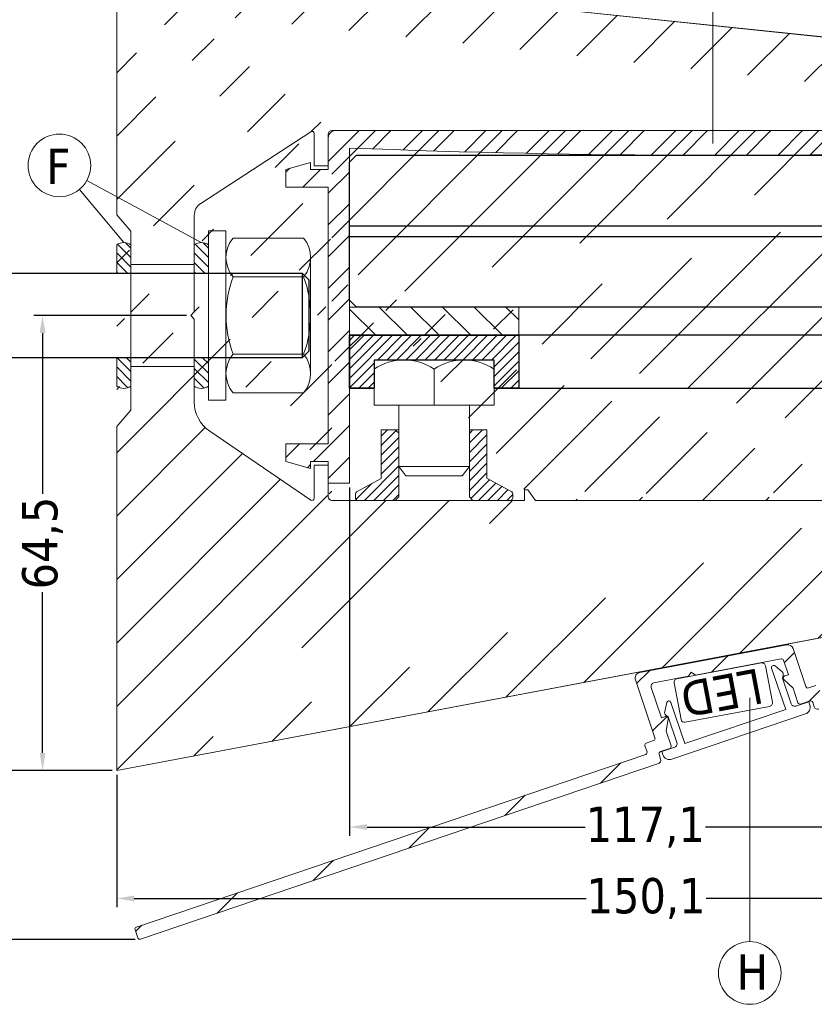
# Model space of a CAD drawing. Header units: millimetres. Extents: x 582 to 4940, y -30 to 2368.
# Tile 17 of 20: x 1356 to 1469, y 599 to 739. Entities that reach past the tile are written whole.
import ezdxf

# ---------------------------------------------------------------- set-up
doc = ezdxf.new("R2010")
doc.units = ezdxf.units.MM
doc.layers.get('0').update_dxf_attribs({"lineweight": 13})
for name, color, linetype, lineweight in [('CARTER LED', 8, 'Continuous', 13), ('DADO FLANGIATO M10', 33, 'Continuous', 9), ('FISSAGGIO M12', 213, 'Continuous', 9), ('GUARNIZIONI', 7, 'Continuous', 9), ('INDICATORI', 7, 'Continuous', 5), ('LED', 151, 'Continuous', 13), ('PENSILINA MAXI', 8, 'Continuous', 9), ('PLASTICA L GRANDE MAXI', 234, 'Continuous', 9), ('Quote', 5, 'Continuous', 9), ('SPESSORI 4 mm', 5, 'Continuous', 9), ('VITE M10X10', 183, 'Continuous', 9)]:
    doc.layers.add(name, color=color, linetype=linetype, lineweight=lineweight)
doc.layers.add('PLASTICA REGISTRO TRIANGOLARE MAXI', color=87, linetype='Continuous')
doc.layers.add('VETRO', color=140, linetype='Continuous')
doc.styles.get("Standard").update_dxf_attribs({"font": 'TAHOMA.TTF'})
doc.styles.add('STANDARD-Tahoma', font='TAHOMA.TTF')
doc.dimstyles.new('Annotativa millimetri', dxfattribs={"dimscale": 0, "dimtxt": 5, "dimasz": 2.5, "dimexe": 1.25, "dimexo": 0.625, "dimtad": 1, "dimtoh": 1, "dimdec": 1, "dimtxsty": 'Standard', "dimcen": 2.5, "dimclrd": 256, "dimclre": 256, "dimclrt": 7, "dimadec": 0, "dimazin": 0, "dimtfac": 1, "dimtdec": 1, "dimtmove": 0, "dimatfit": 3, "dimfxl": 1, "dimarcsym": 0})
pattern_1 = [(315, (649.654, 790.10105), (0.6735192, 0.6735192), [])]

# ---------------------------------------------------------------- blocks, each defined once
blk = doc.blocks.new('*D45')
at = {"layer": 'Defpoints', "color": 0}
for p in [(1520.14, 660.76), (1370.02, 632.17), (1520.14, 614.05)]:
    blk.add_point(p, dxfattribs=at)
at = {"layer": 'Quote', "lineweight": -2}
for p, q in [((1520.14, 660.14), (1520.14, 612.8)), ((1370.02, 631.55), (1370.02, 612.8)), ((1372.52, 614.05), (1436.57, 614.05)), ((1517.64, 614.05), (1453.6, 614.05))]:
    blk.add_line(p, q, dxfattribs=at)
at = {"layer": 'Quote'}
for points in [[(1372.52, 614.47), (1372.52, 613.64), (1370.02, 614.05)], [(1517.64, 613.64), (1517.64, 614.47), (1520.14, 614.05)]]:
    blk.add_solid(points, dxfattribs=at)
at = {"layer": 'Quote', "color": 7, "insert": (1445.08, 614.05), "char_height": 5, "attachment_point": 5}
blk.add_mtext('150,1', dxfattribs=at)
blk = doc.blocks.new('*D46')
at = {"layer": 'Defpoints', "color": 0}
for p in [(1403.02, 672.93), (1520.14, 660.76), (1403.02, 624.17)]:
    blk.add_point(p, dxfattribs=at)
at = {"layer": 'Quote', "lineweight": -2}
for p, q in [((1403.02, 672.3), (1403.02, 622.92)), ((1520.14, 660.14), (1520.14, 622.92)), ((1405.52, 624.17), (1436.45, 624.17)), ((1517.64, 624.17), (1453.48, 624.17))]:
    blk.add_line(p, q, dxfattribs=at)
at = {"layer": 'Quote'}
for points in [[(1405.52, 624.59), (1405.52, 623.76), (1403.02, 624.17)], [(1517.64, 623.76), (1517.64, 624.59), (1520.14, 624.17)]]:
    blk.add_solid(points, dxfattribs=at)
at = {"layer": 'Quote', "color": 7, "insert": (1444.97, 624.17), "char_height": 5, "attachment_point": 5}
blk.add_mtext('117,1', dxfattribs=at)
blk = doc.blocks.new('*D47')
at = {"layer": 'Defpoints', "color": 0}
for p in [(1370.02, 746.67), (1350.14, 632.17), (1370.02, 632.17)]:
    blk.add_point(p, dxfattribs=at)
at = {"layer": 'Quote', "lineweight": -2}
for p, q in [((1369.4, 746.67), (1348.89, 746.67)), ((1350.14, 744.17), (1350.14, 673.22)), ((1350.14, 634.67), (1350.14, 655.99)), ((1369.4, 632.17), (1348.89, 632.17))]:
    blk.add_line(p, q, dxfattribs=at)
at = {"layer": 'Quote'}
for points in [[(1350.56, 744.17), (1349.73, 744.17), (1350.14, 746.67)], [(1349.73, 634.67), (1350.56, 634.67), (1350.14, 632.17)]]:
    blk.add_solid(points, dxfattribs=at)
at = {"layer": 'Quote', "color": 7, "insert": (1350.14, 664.61), "char_height": 5, "attachment_point": 5, "rotation": 90}
blk.add_mtext('114,5', dxfattribs=at)
blk = doc.blocks.new('*D48')
at = {"layer": 'Defpoints', "color": 0}
for p in [(1359.51, 696.67), (1380.52, 696.67), (1370.02, 632.17)]:
    blk.add_point(p, dxfattribs=at)
at = {"layer": 'Quote', "lineweight": -2}
for p, q in [((1379.9, 696.67), (1358.26, 696.67)), ((1359.51, 694.17), (1359.51, 671.4)), ((1359.51, 634.67), (1359.51, 657.45)), ((1369.4, 632.17), (1358.26, 632.17))]:
    blk.add_line(p, q, dxfattribs=at)
at = {"layer": 'Quote'}
for points in [[(1359.93, 694.17), (1359.09, 694.17), (1359.51, 696.67)], [(1359.09, 634.67), (1359.93, 634.67), (1359.51, 632.17)]]:
    blk.add_solid(points, dxfattribs=at)
at = {"layer": 'Quote', "color": 7, "insert": (1359.51, 664.42), "char_height": 5, "attachment_point": 5, "rotation": 90}
blk.add_mtext('64,5', dxfattribs=at)
blk = doc.blocks.new('*D49')
at = {"layer": 'Defpoints', "color": 0}
for p in [(1370.02, 746.67), (1339.95, 608.23), (1373.29, 608.23)]:
    blk.add_point(p, dxfattribs=at)
at = {"layer": 'Quote', "lineweight": -2}
for p, q in [((1369.4, 746.67), (1338.7, 746.67)), ((1339.95, 744.17), (1339.95, 673.32)), ((1339.95, 610.73), (1339.95, 655.9)), ((1372.66, 608.23), (1338.7, 608.23))]:
    blk.add_line(p, q, dxfattribs=at)
at = {"layer": 'Quote'}
for points in [[(1340.36, 744.17), (1339.53, 744.17), (1339.95, 746.67)], [(1339.53, 610.73), (1340.36, 610.73), (1339.95, 608.23)]]:
    blk.add_solid(points, dxfattribs=at)
at = {"layer": 'Quote', "color": 7, "insert": (1339.95, 664.61), "char_height": 5, "attachment_point": 5, "rotation": 90}
blk.add_mtext('138,4', dxfattribs=at)

msp = doc.modelspace()

# ---------------------------------------------------------------- hatches: boundary and pattern name
h = msp.add_hatch()
h.set_pattern_fill('ANSI31', color=256, scale=2, style=0)
h.set_pattern_definition([(45, (1061.096, -8.899), (-4.49013, 4.49013), [])])
edge = h.paths.add_edge_path()
edge.add_line((1381.02, 703.92), (1372.02, 703.92))
edge.add_line((1381.02, 689.42), (1372.02, 689.42))
edge.add_arc((1518.81, 730.04), 1, 1, 84.3774)
edge.add_arc((1518.22, 724.72), 0.35, 0, 90)
edge.add_line((1513.42, 725.07), (1518.22, 725.07))
edge.add_arc((1513.42, 724.72), 0.35, 90, 180)
edge.add_arc((1519.43, 723.37), 0.5, 270, 361)
edge.add_line((1517.67, 722.87), (1519.43, 722.87))
edge.add_arc((1517.67, 723.22), 0.35, 180, 270)
edge.add_line((1517.32, 723.47), (1517.32, 723.22))
edge.add_arc((1517.42, 723.47), 0.1, 90.0001, 179.9999)
edge.add_line((1518.22, 723.57), (1517.42, 723.57))
edge.add_arc((1518.22, 723.92), 0.35, 270, 360)
edge.add_arc((1513.42, 723.92), 0.35, 180, 270)
edge.add_line((1514.22, 723.57), (1513.42, 723.57))
edge.add_arc((1514.22, 723.47), 0.1, 0, 90)
edge.add_line((1514.32, 723.22), (1514.32, 723.47))
edge.add_arc((1513.97, 723.22), 0.35, 269.9999, 360)
edge.add_line((1510.46, 668.9), (1510.38, 668.9))
edge.add_line((1511.47, 668.8), (1510.46, 668.9))
edge.add_arc((1511.44, 668.5), 0.3, 0, 84.2929)
edge.add_line((1511.74, 660.24), (1511.74, 668.5))
edge.add_arc((1511.44, 660.24), 0.3, 275.7071, 360)
edge.add_line((1510.46, 659.84), (1511.47, 659.94))
edge.add_line((1510.38, 659.84), (1510.46, 659.84))
edge.add_line((1503.32, 671.97), (1503.32, 670.47))
edge.add_line((1503.82, 671.97), (1503.32, 671.97))
edge.add_line((1504.82, 670.56), (1503.82, 671.97))
edge.add_line((1504.87, 670.39), (1504.82, 670.56))
edge.add_line((1504.87, 669.08), (1504.87, 670.39))
edge.add_arc((1505.17, 669.08), 0.3, 180, 270)
edge.add_line((1509.7, 668.78), (1505.17, 668.78))
edge.add_line((1509.78, 668.79), (1509.7, 668.78))
edge.add_line((1509.67, 659.96), (1509.76, 659.95))
edge.add_line((1505.17, 659.96), (1509.67, 659.96))
edge.add_arc((1505.17, 659.66), 0.3, 90.0543, 179.9457)
edge.add_line((1504.87, 658.03), (1504.87, 659.66))
edge.add_arc((1504.37, 658.03), 0.5, 280.6826, 360.0219)
edge.add_line((1510.38, 668.9), (1509.78, 668.79))
edge.add_line((1509.76, 659.95), (1510.38, 659.84))
edge.add_line((1519.93, 723.38), (1519.81, 730.05))
edge.add_line((1518.57, 724.72), (1518.57, 723.92))
edge.add_line((1513.07, 723.92), (1513.07, 724.72))
edge.add_arc((1370.37, 740.37), 0.35, 90.0001, 179.9999)
edge.add_line((1370.62, 740.72), (1370.37, 740.72))
edge.add_arc((1370.62, 740.62), 0.1, 0.0001, 89.9999)
edge.add_line((1370.72, 739.82), (1370.72, 740.62))
edge.add_arc((1371.07, 739.82), 0.35, 180.0001, 269.9999)
edge.add_line((1371.87, 739.47), (1371.07, 739.47))
edge.add_arc((1371.87, 739.82), 0.35, 270.0001, 359.9999)
edge.add_line((1372.22, 744.62), (1372.22, 739.82))
edge.add_arc((1371.87, 744.62), 0.35, 0, 90)
edge.add_line((1371.07, 744.97), (1371.87, 744.97))
edge.add_arc((1371.07, 744.62), 0.35, 90, 180)
edge.add_line((1370.72, 743.82), (1370.72, 744.62))
edge.add_arc((1370.62, 743.82), 0.1, 270, 360)
edge.add_line((1370.37, 743.72), (1370.62, 743.72))
edge.add_arc((1370.37, 744.07), 0.35, 180.0001, 269.9999)
edge.add_line((1370.02, 746.67), (1370.02, 744.07))
edge.add_line((1427.82, 671.97), (1427.82, 670.47))
edge.add_line((1428.32, 671.97), (1427.82, 671.97))
edge.add_line((1429.38, 670.47), (1428.32, 671.97))
edge.add_line((1476.82, 670.47), (1429.38, 670.47))
edge.add_line((1477.82, 671.97), (1476.82, 670.47))
edge.add_line((1478.32, 671.97), (1477.82, 671.97))
edge.add_line((1478.32, 670.48), (1478.32, 671.97))
edge.add_line((1381.02, 704.02), (1381.02, 710.86))
edge.add_arc((1397.72, 722.47), 0.3, 0, 123.0879)
edge.add_line((1381.93, 712.54), (1397.56, 722.72))
edge.add_arc((1383.02, 710.86), 2, 123.0879, 180)
edge.add_arc((1386.02, 684.41), 5, 180, 235.7552)
edge.add_line((1397.56, 670.51), (1383.21, 680.28))
edge.add_arc((1397.72, 670.76), 0.3, 235.7552, 360.0063)
edge.add_line((1398.02, 675.47), (1398.02, 670.76))
edge.add_line((1400.02, 675.47), (1398.02, 675.47))
edge.add_line((1400.02, 670.97), (1400.02, 675.47))
edge.add_arc((1400.52, 670.97), 0.5, 180.0063, 270)
edge.add_arc((1400.52, 722.37), 0.5, 89.9999, 180)
edge.add_line((1400.02, 717.87), (1400.02, 722.37))
edge.add_line((1398.02, 717.87), (1400.02, 717.87))
edge.add_line((1398.02, 722.47), (1398.02, 717.87))
edge.add_line((1372.02, 683.23), (1370.02, 680.92))
edge.add_line((1370.02, 710.95), (1372.02, 708.64))
edge.add_line((1370.02, 680.92), (1370.02, 632.17))
edge.add_line((1427.82, 670.47), (1400.52, 670.47))
edge.add_line((1370.02, 740.37), (1370.02, 710.95))
edge.add_line((1503.32, 670.47), (1478.32, 670.48))
edge.add_line((1370.02, 632.17), (1504.47, 657.53))
edge.add_line((1518.91, 731.03), (1370.02, 746.67))
edge.add_line((1400.52, 722.87), (1513.97, 722.87))
edge.add_line((1381.02, 684.41), (1381.02, 689.42))
edge.add_line((1372.02, 689.42), (1372.02, 683.23))
edge.add_line((1372.02, 708.64), (1372.02, 703.92))
h = msp.add_hatch()
h.set_pattern_fill('ANSI31', color=256, scale=2, style=0)
edge = h.paths.add_edge_path()
edge.add_line((1516.29, 686.2), (1516.09, 686))
edge.add_line((1516.09, 686), (1514.34, 686))
edge.add_line((1514.34, 686), (1514.04, 686.3))
edge.add_line((1514.04, 686.3), (1513.74, 686))
edge.add_line((1513.74, 686), (1512.58, 686))
edge.add_arc((1512.58, 686.5), 0.5, 180, 270, ccw=False)
edge.add_line((1512.08, 686.5), (1512.08, 688.9))
edge.add_arc((1512.58, 688.9), 0.5, 90, 180, ccw=False)
edge.add_line((1512.58, 689.4), (1514.18, 689.4))
edge.add_arc((1514.18, 689.05), 0.35, 0.0001, 89.9999, ccw=False)
edge.add_line((1514.53, 689.05), (1514.53, 688.8))
edge.add_arc((1514.43, 688.8), 0.1, 270, 360, ccw=False)
edge.add_line((1514.43, 688.7), (1513.63, 688.7))
edge.add_arc((1513.63, 688.35), 0.35, 90, 180)
edge.add_line((1513.28, 688.35), (1513.28, 687.55))
edge.add_arc((1513.63, 687.55), 0.35, 180, 270)
edge.add_line((1513.63, 687.2), (1518.43, 687.2))
edge.add_arc((1518.43, 687.55), 0.35, 270, 360)
edge.add_line((1518.78, 687.55), (1518.78, 688.35))
edge.add_arc((1518.43, 688.35), 0.35, 0, 90)
edge.add_line((1518.43, 688.7), (1517.63, 688.7))
edge.add_arc((1517.63, 688.8), 0.1, 180.0001, 269.9999, ccw=False)
edge.add_line((1517.53, 688.8), (1517.53, 689.05))
edge.add_arc((1517.88, 689.05), 0.35, 90, 180, ccw=False)
edge.add_line((1517.88, 689.4), (1519.64, 689.4))
edge.add_arc((1519.64, 688.9), 0.5, 0, 90, ccw=False)
edge.add_line((1520.14, 688.9), (1520.14, 660.18))
edge.add_arc((1517.14, 660.18), 3, 288.7261, 360, ccw=False)
edge.add_line((1518.11, 657.34), (1469.56, 640.88))
edge.add_arc((1469.4, 641.36), 0.5, 198.726, 288.726, ccw=False)
edge.add_line((1468.93, 641.2), (1468.7, 641.86))
edge.add_arc((1468.42, 641.76), 0.3, 18.7261, 108.726)
edge.add_line((1468.32, 642.05), (1466.99, 641.6))
edge.add_arc((1466.9, 641.88), 0.3, 198.726, 288.726, ccw=False)
edge.add_line((1466.61, 641.79), (1465.91, 643.87))
edge.add_line((1465.91, 643.87), (1464.61, 645.07))
edge.add_arc((1464.81, 645.29), 0.3, 108.726, 227.1395, ccw=False)
edge.add_line((1464.72, 645.58), (1465.27, 645.76))
edge.add_line((1465.27, 645.76), (1464.57, 647.82))
edge.add_arc((1464.29, 647.72), 0.3, 18.7261, 100.6826)
edge.add_line((1464.23, 648.02), (1452.07, 645.72))
edge.add_line((1452.07, 645.72), (1451.49, 646.12))
edge.add_line((1451.49, 646.12), (1451.09, 645.54))
edge.add_line((1451.09, 645.54), (1446.2, 644.61))
edge.add_arc((1446.29, 644.12), 0.5, 100.6826, 198.7259)
edge.add_line((1445.82, 643.96), (1447.27, 639.66))
edge.add_line((1447.27, 639.66), (1447.82, 639.85))
edge.add_arc((1447.92, 639.57), 0.3, -9.6874, 108.726, ccw=False)
edge.add_line((1448.21, 639.52), (1447.91, 637.77))
edge.add_line((1447.91, 637.77), (1448.62, 635.69))
edge.add_arc((1448.34, 635.59), 0.3, -71.2739, 18.726, ccw=False)
edge.add_line((1448.43, 635.31), (1447.11, 634.86))
edge.add_arc((1447.2, 634.57), 0.3, 108.726, 198.726)
edge.add_line((1446.92, 634.48), (1447.14, 633.81))
edge.add_arc((1446.67, 633.65), 0.5, -71.274, 18.726, ccw=False)
edge.add_line((1446.83, 633.18), (1373.39, 608.28))
edge.add_arc((1373.29, 608.57), 0.3, 198.7261, 288.726, ccw=False)
edge.add_line((1373.01, 608.47), (1372.62, 609.61))
edge.add_arc((1372.91, 609.71), 0.3, 108.726, 198.726, ccw=False)
edge.add_line((1372.81, 609.99), (1445.02, 634.47))
edge.add_arc((1444.92, 634.75), 0.3, 288.726, 378.726)
edge.add_line((1445.21, 634.85), (1444.92, 635.7))
edge.add_arc((1445.2, 635.8), 0.3, 108.726, 198.726, ccw=False)
edge.add_line((1445.11, 636.08), (1446.15, 636.43))
edge.add_arc((1446.05, 636.72), 0.3, 288.726, 378.726)
edge.add_line((1446.34, 636.81), (1443.56, 645.02))
edge.add_arc((1444.31, 645.28), 0.8, 100.6826, 198.726, ccw=False)
edge.add_line((1444.17, 646.06), (1465.01, 649.99))
edge.add_arc((1465.15, 649.21), 0.8, 18.7261, 100.6826, ccw=False)
edge.add_line((1465.91, 649.46), (1467.74, 644.07))
edge.add_arc((1468.03, 644.17), 0.3, 198.7261, 288.726)
edge.add_line((1468.12, 643.88), (1469.16, 644.23))
edge.add_arc((1469.26, 643.95), 0.3, 18.726, 108.726, ccw=False)
edge.add_line((1469.54, 644.05), (1469.83, 643.19))
edge.add_arc((1470.12, 643.29), 0.3, 198.7261, 288.726)
edge.add_line((1470.21, 643.01), (1512.14, 657.22))
edge.add_arc((1512.04, 657.5), 0.3, 288.726, 450)
edge.add_line((1512.04, 657.8), (1506.09, 657.8))
edge.add_line((1506.09, 657.8), (1506.09, 658.7))
edge.add_arc((1505.79, 658.7), 0.3, 360, 450)
edge.add_line((1505.79, 659), (1505.09, 659))
edge.add_line((1505.09, 659), (1505.09, 659.4))
edge.add_line((1505.09, 659.4), (1506.07, 660.04))
edge.add_arc((1506.24, 659.79), 0.3, 45, 123.2359, ccw=False)
edge.add_arc((1506.66, 660.22), 0.3, 225, 315)
edge.add_arc((1507.09, 659.79), 0.3, 45, 135, ccw=False)
edge.add_arc((1507.51, 660.22), 0.3, 225, 315)
edge.add_arc((1507.93, 659.79), 0.3, 45, 135, ccw=False)
edge.add_arc((1508.36, 660.22), 0.3, 225, 315)
edge.add_arc((1508.78, 659.79), 0.3, 45, 135, ccw=False)
edge.add_arc((1509.21, 660.22), 0.3, 225, 315)
edge.add_line((1509.42, 660), (1509.63, 660.09))
edge.add_arc((1509.63, 659.79), 0.3, 0, 90, ccw=False)
edge.add_line((1509.93, 659.79), (1509.93, 659))
edge.add_line((1509.93, 659), (1517.84, 659))
edge.add_arc((1517.84, 659.5), 0.5, 270, 360)
edge.add_line((1518.34, 659.5), (1518.34, 669.83))
edge.add_arc((1517.94, 669.83), 0.4, 0, 180)
edge.add_line((1517.54, 669.83), (1509.93, 669.83))
edge.add_line((1509.93, 669.83), (1509.93, 669.04))
edge.add_arc((1509.63, 669.04), 0.3, -90, 0, ccw=False)
edge.add_line((1509.63, 668.74), (1509.42, 668.83))
edge.add_arc((1509.21, 668.62), 0.3, 45, 135)
edge.add_arc((1508.78, 669.04), 0.3, 225, 315, ccw=False)
edge.add_arc((1508.36, 668.62), 0.3, 45, 135)
edge.add_arc((1507.93, 669.04), 0.3, 225, 315, ccw=False)
edge.add_arc((1507.51, 668.62), 0.3, 45, 135)
edge.add_arc((1507.09, 669.04), 0.3, 225, 315, ccw=False)
edge.add_arc((1506.66, 668.62), 0.3, 45, 135)
edge.add_arc((1506.24, 669.04), 0.3, 236.7641, 315, ccw=False)
edge.add_line((1506.07, 668.79), (1505.02, 669.48))
edge.add_arc((1505.19, 669.73), 0.3, 90, 236.7641, ccw=False)
edge.add_line((1505.19, 670.03), (1505.79, 670.03))
edge.add_arc((1505.79, 670.33), 0.3, 270, 359.9963)
edge.add_line((1506.09, 670.33), (1506.09, 671.03))
edge.add_line((1506.09, 671.03), (1518.04, 671.03))
edge.add_arc((1518.04, 671.33), 0.3, 270, 360)
edge.add_line((1518.34, 671.33), (1518.34, 685.5))
edge.add_arc((1517.84, 685.5), 0.5, 0, 90)
edge.add_line((1517.84, 686), (1516.49, 686))
edge.add_line((1516.49, 686), (1516.29, 686.2))
at = {"layer": 'DADO FLANGIATO M10'}
h = msp.add_hatch(dxfattribs=at)
h.set_pattern_fill('ANSI31', color=256, scale=0.3, style=0)
h.set_pattern_definition([(45, (1107.9939, 362.5409), (-0.6735192, 0.6735192), [])])
edge = h.paths.add_edge_path()
edge.add_line((1407.52, 673.58), (1404.02, 671.67))
edge.add_arc((1404.21, 671.4), 0.338, 124.8086, 180.7384)
edge.add_line((1403.87, 671.39), (1403.87, 670.8))
edge.add_arc((1404.19, 670.79), 0.318, 177.7104, 267.5151)
edge.add_line((1404.18, 670.47), (1409.52, 670.47))
edge.add_line((1409.52, 670.47), (1410.02, 670.97))
edge.add_line((1410.02, 670.97), (1410.02, 679.97))
edge.add_line((1410.02, 679.97), (1409.52, 680.47))
edge.add_line((1409.52, 680.47), (1407.52, 680.47))
edge.add_line((1407.52, 680.47), (1407.52, 673.58))
edge = h.paths.add_edge_path()
edge.add_line((1422.52, 673.6), (1422.52, 680.47))
edge.add_line((1422.52, 680.47), (1420.52, 680.47))
edge.add_line((1420.52, 680.47), (1420.02, 679.97))
edge.add_line((1420.02, 679.97), (1420.02, 670.97))
edge.add_line((1420.02, 670.97), (1420.52, 670.47))
edge.add_line((1420.52, 670.47), (1425.87, 670.47))
edge.add_arc((1425.85, 670.79), 0.318, 272.4849, 362.2896)
edge.add_line((1426.17, 670.8), (1426.17, 671.39))
edge.add_arc((1425.83, 671.4), 0.338, 359.2614, 415.1915)
edge.add_line((1426.03, 671.67), (1422.52, 673.6))
at = {"layer": 'GUARNIZIONI'}
h = msp.add_hatch(dxfattribs=at)
h.set_pattern_fill('ANSI31', color=256, scale=0.3, angle=270, style=0)
h.set_pattern_definition(pattern_1)
h.paths.add_polyline_path([(1370.02, 706.67, -0.327803), (1372.02, 706.67), (1372.02, 702.67), (1370.02, 702.67)])
h.paths.add_polyline_path([(1370.02, 686.67, 0.327803), (1372.02, 686.67), (1372.02, 690.67), (1370.02, 690.67)], flags=16)
h.paths.add_polyline_path([(1370.02, 690.67), (1372.02, 690.67), (1372.02, 686.67, -0.327803), (1370.02, 686.67)])
h = msp.add_hatch(dxfattribs=at)
h.set_pattern_fill('ANSI31', color=256, scale=0.3, angle=270, style=0)
h.set_pattern_definition([(315, (660.6543, 790.10105), (0.6735192, 0.6735192), [])])
h.paths.add_polyline_path([(1381.02, 706.67, -0.327803), (1383.02, 706.67), (1383.02, 702.67), (1381.02, 702.67)])
h.paths.add_polyline_path([(1381.02, 686.67, 0.327803), (1383.02, 686.67), (1383.02, 690.67), (1381.02, 690.67)], flags=16)
h.paths.add_polyline_path([(1381.02, 690.67), (1383.02, 690.67), (1383.02, 686.67, -0.327803), (1381.02, 686.67)])
h = msp.add_hatch(dxfattribs=at)
h.set_pattern_fill('ANSI31', color=256, scale=0.3, angle=270, style=0)
h.set_pattern_definition(pattern_1)
edge = h.paths.add_edge_path()
edge.add_arc((1371.02, 688.04), 1.69, 233.7014, 306.2986, ccw=False)
edge.add_line((1370.02, 686.67), (1370.02, 690.67))
edge.add_line((1370.02, 690.67), (1372.02, 690.67))
edge.add_line((1372.02, 690.67), (1372.02, 686.67))
h = msp.add_hatch(dxfattribs=at)
h.set_pattern_fill('ANSI31', color=256, scale=0.3, angle=270, style=0)
h.set_pattern_definition(pattern_1)
h.paths.add_polyline_path([(1381.02, 690.67), (1383.02, 690.67), (1383.02, 686.67, -0.327803), (1381.02, 686.67), (1381.02, 689.42)])
at = {"layer": 'PLASTICA L GRANDE MAXI'}
h = msp.add_hatch(dxfattribs=at)
h.set_pattern_fill('ANSI31', color=256, style=0)
h.set_pattern_definition([(45, (985.4972, 627.2436), (-2.245064, 2.245064), [])])
edge = h.paths.add_edge_path()
edge.add_arc((1455.92, 2077.14), 1357.76, 267.76718, 271.97323)
edge.add_line((1502.67, 720.18), (1510.72, 720.18))
edge.add_line((1510.72, 720.18), (1510.72, 720.18))
edge.add_arc((1510.72, 720.48), 0.3, 270, 360)
edge.add_line((1511.02, 720.48), (1511.02, 720.48))
edge.add_line((1511.02, 720.48), (1511.02, 722.87))
edge.add_line((1511.02, 722.87), (1401.02, 722.87))
edge.add_arc((1401.02, 721.87), 1, 90, 180)
edge.add_line((1400.02, 721.87), (1400.02, 720.53))
edge.add_line((1400.02, 720.53), (1400.02, 717.37))
edge.add_line((1400.02, 717.37), (1397.52, 717.37))
edge.add_line((1397.52, 717.37), (1397.52, 718.37))
edge.add_line((1397.52, 718.37), (1394.02, 717.37))
edge.add_line((1394.02, 717.37), (1394.02, 714.87))
edge.add_line((1394.02, 714.87), (1400.02, 714.87))
edge.add_line((1400.02, 714.87), (1400.02, 678.47))
edge.add_line((1400.02, 678.47), (1394.02, 678.47))
edge.add_line((1394.02, 678.47), (1394.02, 675.97))
edge.add_line((1394.02, 675.97), (1397.52, 674.97))
edge.add_line((1397.52, 674.97), (1397.52, 675.97))
edge.add_line((1397.52, 675.97), (1400.02, 675.97))
edge.add_line((1400.02, 675.97), (1400.02, 672.93))
edge.add_line((1400.02, 672.93), (1403.02, 672.93))
edge.add_line((1403.02, 672.93), (1403.02, 720.4))
at = {"layer": 'PLASTICA REGISTRO TRIANGOLARE MAXI'}
h = msp.add_hatch(dxfattribs=at)
h.set_pattern_fill('ANSI31', color=256, scale=0.3, style=0)
h.paths.add_polyline_path([(1406.52, 686.36), (1403.02, 686.36), (1403.02, 693.86), (1427.02, 693.86), (1427.02, 686.36), (1423.52, 686.36), (1423.52, 690.36), (1406.52, 690.36)])
at = {"layer": 'SPESSORI 4 mm'}
h = msp.add_hatch(dxfattribs=at)
h.set_pattern_fill('ANSI31', color=256, angle=90, style=0)
h.set_pattern_definition([(135, (1890.453, 650.1795), (-2.245064, -2.245064), [])])
h.paths.add_polyline_path([(1403.02, 693.86), (1403.02, 697.86), (1427.02, 697.86), (1427.02, 693.86), (1406.02, 693.86)])

# ---------------------------------------------------------------- linework, layer by layer
for p, q in [((1454.55, 761.88), (1454.55, 721.04)), ((1371.02, 707), (1364.75, 714.53)), ((1365.8, 715.82), (1382.02, 707)), ((1459.77, 607.94), (1459.77, 642.5))]:
    msp.add_line(p, q)
at = {"layer": 'CARTER LED'}
msp.add_lwpolyline([(1469.56, 640.88, -0.414214), (1468.93, 641.2), (1468.7, 641.86, 0.414213), (1468.32, 642.05), (1466.99, 641.6, -0.414214), (1466.61, 641.79), (1465.91, 643.87), (1464.61, 645.07, -0.568156), (1464.72, 645.58), (1465.27, 645.76), (1464.57, 647.82, 0.373668), (1464.23, 648.02), (1452.07, 645.72), (1451.49, 646.12), (1451.09, 645.54), (1446.2, 644.61, 0.455955), (1445.82, 643.96), (1447.27, 639.66), (1447.82, 639.85, -0.568156), (1448.21, 639.52), (1447.91, 637.77), (1448.62, 635.69, -0.414213), (1448.43, 635.31), (1447.11, 634.86, 0.414214), (1446.92, 634.48), (1447.14, 633.81, -0.414214), (1446.83, 633.18), (1373.39, 608.28, -0.414213), (1373.01, 608.47), (1372.62, 609.61, -0.414214), (1372.81, 609.99), (1445.02, 634.47, 0.414214), (1445.21, 634.85), (1444.92, 635.7, -0.414214), (1445.11, 636.08), (1446.15, 636.43, 0.414214), (1446.34, 636.81), (1443.56, 645.02, -0.455955), (1444.17, 646.06), (1465.01, 649.99, -0.373668), (1465.91, 649.46), (1467.74, 644.07, 0.414213), (1468.12, 643.88), (1469.16, 644.23, -0.414214)], format="xyb", dxfattribs=at)
at = {"layer": 'DADO FLANGIATO M10'}
for p, q in [((1409.52, 680.47), (1410.02, 680.47)), ((1420.52, 680.47), (1420.02, 680.47)), ((1420.52, 670.47), (1409.52, 670.47))]:
    msp.add_line(p, q, dxfattribs=at)
for points in [[(1407.52, 673.58), (1404.02, 671.67, 0.249003), (1403.87, 671.39), (1403.87, 670.8, 0.413215), (1404.18, 670.47), (1409.52, 670.47), (1410.02, 670.97), (1410.02, 679.97), (1409.52, 680.47), (1407.52, 680.47)], [(1422.52, 673.6), (1422.52, 680.47), (1420.52, 680.47), (1420.02, 679.97), (1420.02, 670.97), (1420.52, 670.47), (1425.87, 670.47, 0.413216), (1426.17, 670.8), (1426.17, 671.39, 0.249004), (1426.03, 671.67)]]:
    msp.add_lwpolyline(points, format="xyb", close=True, dxfattribs=at)
at = {"layer": 'FISSAGGIO M12'}
for p, q in [((1396.52, 707.64), (1386.52, 707.64)), ((1385.52, 704.9), (1385.52, 688.45)), ((1397.52, 688.45), (1397.52, 704.9)), ((1386.52, 702.16), (1396.52, 702.16)), ((1386.52, 691.19), (1396.52, 691.19)), ((1386.52, 685.7), (1396.52, 685.7))]:
    msp.add_line(p, q, dxfattribs=at)
at = {"layer": 'FISSAGGIO M12', "elevation": -407.66}
msp.add_lwpolyline([(1383.02, 708.67), (1385.52, 708.67), (1385.52, 684.67), (1383.02, 684.67)], close=True, dxfattribs=at)
at = {"layer": 'FISSAGGIO M12', "linetype": 'ByBlock', "lineweight": -2, "elevation": -407.66}
for points in [[(1258.32, 702.67), (1396.32, 702.67)], [(1396.32, 690.67), (1258.32, 690.67)]]:
    msp.add_lwpolyline(points, dxfattribs=at)
at = {"layer": 'FISSAGGIO M12', "linetype": 'ByBlock', "lineweight": -2}
msp.add_lwpolyline([(1397.32, 701.67), (1396.32, 702.67), (1396.32, 690.67), (1397.32, 691.67)], close=True, dxfattribs=at)
at = {"layer": 'FISSAGGIO M12'}
for centre, radius, start, end in [((1389.78, 704.9, -407.66), 4.26, 139.932, 220.068), ((1393.26, 704.9, -407.66), 4.26, 319.932, 40.068), ((1401.07, 696.67, -407.66), 15.54, 159.3345, 200.6655), ((1381.98, 696.67, -407.66), 15.54, 339.3345, 20.6655), ((1389.78, 688.45, -407.66), 4.26, 139.932, 220.068), ((1393.26, 688.45, -407.66), 4.26, 319.932, 40.068)]:
    msp.add_arc(centre, radius, start, end, dxfattribs=at)
at = {"layer": 'GUARNIZIONI', "color": 0, "elevation": -407.66}
for points in [[(1372.02, 706.67, 0.327803), (1370.02, 706.67), (1370.02, 702.67), (1372.02, 702.67), (1372.02, 706.67)], [(1383.02, 706.67, 0.327803), (1381.02, 706.67), (1381.02, 702.67), (1383.02, 702.67), (1383.02, 706.67)], [(1372.02, 686.67, -0.327803), (1370.02, 686.67), (1370.02, 690.67), (1372.02, 690.67), (1372.02, 686.67)], [(1383.02, 686.67, -0.327803), (1381.02, 686.67), (1381.02, 690.67), (1383.02, 690.67), (1383.02, 686.67)]]:
    msp.add_lwpolyline(points, format="xyb", dxfattribs=at)
at = {"layer": 'INDICATORI', "color": 0}
for centre in [(1361.9, 717.94), (1459.77, 603.49)]:
    msp.add_circle(centre, 4.44, dxfattribs=at)
at = {"layer": 'LED', "elevation": -407.66}
for points in [[(1462.88, 646.69, -0.758991), (1463.36, 647.02), (1464.36, 646.18, -0.289083), (1464.52, 645.67), (1464.42, 645.27), (1465.65, 641.63, 0.414214), (1466.29, 641.32), (1468.13, 641.94), (1468.29, 641.47, -0.414214), (1467.67, 640.2), (1448.73, 633.78, -0.414214), (1447.46, 634.41), (1447.3, 634.88), (1449.14, 635.51, 0.414214), (1449.46, 636.14), (1448.22, 639.78), (1447.9, 640.03, -0.289083), (1447.72, 640.53), (1448, 641.81, -0.758991), (1448.58, 641.84), (1450.56, 635.99), (1464.87, 640.84)], [(1461.42, 647.44), (1449.45, 645.19, 0.414214), (1449.05, 644.6), (1450.03, 639.41, 0.414214), (1450.62, 639.02), (1462.58, 641.27, 0.414214), (1462.98, 641.86), (1462, 647.04, 0.414214)]]:
    msp.add_lwpolyline(points, format="xyb", close=True, dxfattribs=at)
at = {"layer": 'PENSILINA MAXI'}
for p, q in [((1518.91, 731.03, -815.33), (1370.02, 746.67, -815.33)), ((1370.02, 740.37, -815.33), (1370.02, 710.95, -815.33)), ((1400.52, 722.87, -815.33), (1513.97, 722.87, -815.33)), ((1381.93, 712.54, -815.33), (1397.56, 722.72, -815.33)), ((1398.02, 722.47, -815.33), (1398.02, 717.87, -815.33)), ((1400.02, 717.87, -815.33), (1400.02, 722.37, -815.33)), ((1398.02, 717.87, -815.33), (1400.02, 717.87, -815.33)), ((1370.02, 710.95, -815.33), (1372.02, 708.64, -815.33)), ((1381.02, 704.02, -815.33), (1381.02, 710.86, -815.33)), ((1372.02, 708.64, -815.33), (1372.02, 703.92, -407.66)), ((1381.02, 703.92, -407.66), (1372.02, 703.92, -407.66)), ((1381.02, 689.42, -407.66), (1372.02, 689.42, -407.66)), ((1372.02, 689.42, -407.66), (1372.02, 683.23, -815.33)), ((1381.02, 684.41, -815.33), (1381.02, 689.42, -407.66)), ((1372.02, 683.23, -815.33), (1370.02, 680.92, -815.33)), ((1370.02, 680.92, -815.33), (1370.02, 632.17, -815.33)), ((1397.56, 670.51, -815.33), (1383.21, 680.28, -815.33)), ((1400.02, 675.47, -815.33), (1398.02, 675.47, -815.33)), ((1398.02, 675.47, -815.33), (1398.02, 670.76, -815.33)), ((1400.02, 670.97, -815.33), (1400.02, 675.47, -815.33)), ((1428.32, 671.97, -815.33), (1427.82, 671.97, -815.33)), ((1427.82, 671.97, -815.33), (1427.82, 670.47, -815.33)), ((1429.38, 670.47, -815.33), (1428.32, 671.97, -815.33)), ((1427.82, 670.47, -815.33), (1400.52, 670.47, -815.33)), ((1476.82, 670.47, -815.33), (1429.38, 670.47, -815.33)), ((1370.02, 632.17, -815.33), (1504.47, 657.53, -815.33))]:
    msp.add_line(p, q, dxfattribs=at)
msp.add_lwpolyline([(1518.91, 731.03), (1370.02, 746.67)], dxfattribs=at)
for points in [[(1370.02, 740.37), (1370.02, 710.95), (1372.02, 708.64), (1372.02, 683.23), (1370.02, 680.92), (1370.02, 632.17), (1504.47, 657.53, 0.360709)], [(1476.82, 670.47), (1429.38, 670.47), (1428.32, 671.97), (1427.82, 671.97), (1427.82, 670.47), (1400.52, 670.47, -0.414181), (1400.02, 670.97), (1400.02, 675.47), (1398.02, 675.47), (1398.02, 670.76, -0.602353), (1397.56, 670.51), (1383.21, 680.28, -0.248194), (1381.02, 684.41), (1381.02, 696.17), (1380.52, 696.67), (1381.02, 697.17), (1381.02, 710.86, -0.253559), (1381.93, 712.54), (1397.56, 722.72, -0.595457), (1398.02, 722.47), (1398.02, 717.87), (1400.02, 717.87), (1400.02, 722.37, -0.414214), (1400.52, 722.87), (1513.97, 722.87, 0.414214)]]:
    msp.add_lwpolyline(points, format="xyb", dxfattribs=at)
for centre, radius, start, end in [((1400.52, 722.37, -815.33), 0.5, 89.9999, 180), ((1397.72, 722.47, -815.33), 0.3, 0, 123.0879), ((1383.02, 710.86, -815.33), 2, 123.0879, 180), ((1386.02, 684.41, -815.33), 5, 180, 235.7552), ((1397.72, 670.76, -815.33), 0.3, 235.7552, 0.0063), ((1400.52, 670.97, -815.33), 0.5, 180.0063, 270)]:
    msp.add_arc(centre, radius, start, end, dxfattribs=at)
at = {"layer": 'PLASTICA L GRANDE MAXI', "elevation": -407.66}
for points in [[(1511.02, 722.87), (1401.02, 722.87, 0.414214), (1400.02, 721.87), (1400.02, 720.53), (1400.02, 717.37), (1397.52, 717.37), (1397.52, 718.37), (1394.02, 717.37), (1394.02, 714.87), (1400.02, 714.87), (1400.02, 678.47), (1394.02, 678.47), (1394.02, 675.97), (1397.52, 674.97), (1397.52, 675.97), (1400.02, 675.97), (1400.02, 672.93), (1403.02, 672.93), (1403.02, 720.4)], [(1403.02, 720.4, 0.018354), (1502.67, 720.18)]]:
    msp.add_lwpolyline(points, format="xyb", dxfattribs=at)
at = {"layer": 'PLASTICA REGISTRO TRIANGOLARE MAXI'}
msp.add_lwpolyline([(1406.52, 686.36), (1403.02, 686.36), (1403.02, 693.86), (1427.02, 693.86), (1427.02, 686.36), (1423.52, 686.36), (1423.52, 690.36), (1406.52, 690.36)], close=True, dxfattribs=at)
msp.add_lwpolyline([(1423.52, 686.36), (1504.52, 686.36), (1504.52, 693.86), (1403.02, 693.86), (1403.02, 686.36), (1406.52, 686.36)], dxfattribs=at)
at = {"layer": 'SPESSORI 4 mm', "elevation": -407.66}
msp.add_lwpolyline([(1403.02, 693.86), (1403.02, 697.86), (1427.02, 697.86), (1427.02, 693.86)], close=True, dxfattribs=at)
at = {"layer": 'VETRO'}
for p, q in [((1403.02, 709.36), (1576.68, 709.36)), ((1403.02, 707.87), (1576.68, 707.87))]:
    msp.add_line(p, q, dxfattribs=at)
at = {"layer": 'VETRO', "elevation": -407.66}
msp.add_lwpolyline([(1576.68, 697.86), (1404.02, 697.86), (1403.02, 698.86), (1403.02, 718.38), (1404.02, 719.38), (1576.68, 719.38)], dxfattribs=at)
at = {"layer": 'VITE M10X10'}
for p, q in [((1415.02, 689.08), (1415.02, 683.96)), ((1410.02, 683.96), (1420.02, 683.96)), ((1410.02, 675.29), (1420.02, 675.29))]:
    msp.add_line(p, q, dxfattribs=at)
msp.add_lwpolyline([(1410.02, 675.29), (1411.02, 673.96), (1419.02, 673.96), (1420.02, 675.29), (1420.02, 683.96), (1423.52, 683.96), (1423.52, 690.36), (1406.52, 690.36), (1406.52, 683.96), (1410.02, 683.96)], close=True, dxfattribs=at)
for centre in [(1410.77, 682.66, -407.66), (1419.27, 682.66, -407.66)]:
    msp.add_arc(centre, 7.7, 56.5023, 123.4977, dxfattribs=at)

# ---------------------------------------------------------------- texts
at = {"layer": 'INDICATORI', "color": 0, "char_height": 5, "width": 4.1965, "style": 'STANDARD-Tahoma'}
for s, insert, attachment_point in [('F', (1360.05, 715.3), 7), ('H', (1457.93, 606.13), 1)]:
    msp.add_mtext(s, dxfattribs=dict(at, insert=insert, attachment_point=attachment_point))
at = {"layer": 'LED', "insert": (1461.96, 641.79, -407.66), "char_height": 2.5, "width": 12.1743, "attachment_point": 1, "rotation": 190.6826}
msp.add_mtext('{\\H2x;LED}', dxfattribs=at)

# ---------------------------------------------------------------- dimensions: what is measured, and where the dimension line sits
at = {"layer": 'Quote'}
for base, p2, picture, middle in [((1339.95, 608.23), (1373.29, 608.23), '*D49', (1339.95, 664.61)), ((1350.14, 632.17), (1370.02, 632.17), '*D47', (1350.14, 664.61))]:
    dim = msp.add_linear_dim(base=base, p1=(1370.02, 746.67), p2=p2, angle=90, dimstyle='Annotativa millimetri', override={"dimscale": 1, "dimtad": 0, "dimlfac": 1, "dimtxsty": 'Standard', "dimsah": 1, "dimtolj": 0}, dxfattribs=at)
    dim.commit()
    dim.dimension.update_dxf_attribs({"geometry": picture, "text_midpoint": middle, "dimtype": 160})
dim = msp.add_linear_dim(base=(1359.51, 696.67), p1=(1370.02, 632.17), p2=(1380.52, 696.67), angle=90, dimstyle='Annotativa millimetri', override={"dimscale": 1, "dimtad": 0, "dimlfac": 1, "dimtxsty": 'Standard', "dimsah": 1, "dimtolj": 0}, dxfattribs=at)
dim.commit()
dim.dimension.update_dxf_attribs({"geometry": '*D48', "text_midpoint": (1359.51, 664.42)})
dim = msp.add_linear_dim(base=(1403.02, 624.17), p1=(1520.14, 660.76), p2=(1403.02, 672.93, -407.66), dimstyle='Annotativa millimetri', override={"dimscale": 1, "dimtad": 0, "dimlfac": 1, "dimtxsty": 'Standard', "dimsah": 1, "dimtolj": 0}, dxfattribs=at)
dim.commit()
dim.dimension.update_dxf_attribs({"geometry": '*D46', "text_midpoint": (1444.97, 624.17), "dimtype": 160})
dim = msp.add_linear_dim(base=(1520.14, 614.05), p1=(1370.02, 632.17), p2=(1520.14, 660.76), dimstyle='Annotativa millimetri', override={"dimscale": 1, "dimtad": 0, "dimlfac": 1, "dimtxsty": 'Standard', "dimsah": 1, "dimtolj": 0}, dxfattribs=at)
dim.commit()
dim.dimension.update_dxf_attribs({"geometry": '*D45', "text_midpoint": (1445.08, 614.05)})

doc.saveas('drawing.dxf')
